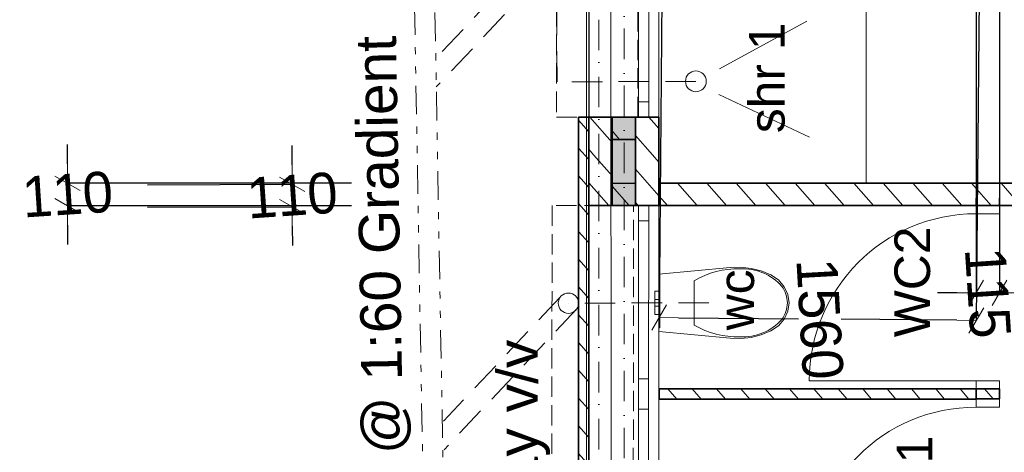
# Model space of a CAD drawing. Header units: millimetres. Extents: x -115474967 to 444143, y -74377 to 241828222.
# Tile 8 of 256: x -161736 to -156895, y -59263 to -57138. Entities that reach past the tile are written whole.
import ezdxf

# ---------------------------------------------------------------- set-up
doc = ezdxf.new("R2010")
doc.units = ezdxf.units.MM
doc.header["$MEASUREMENT"] = 0
for name, pattern in [('Dashed', [280, 140, -140]), ('Dot & Dashed', [280, 150, -60, 0, -70]), ('Hidden Line', [140, 100, -40]), ('Hidden Line copy', [230, 150, -80]), ('Triple Dashed', [390, 140, -60, 35, -60, 35, -60])]:
    doc.linetypes.add(name, pattern=pattern)
for name, color, linetype, lineweight in [('0_Pen_No__3', 7, 'Continuous', 15), ('A_BEAMS_Pen_No__69', 255, 'Continuous', 20), ('A_BEAMS_Pen_No__90', 255, 'Continuous', 20), ('A_WALL LOAD_Pen_No__1', 7, 'Continuous', 30), ('A_WALL LOAD_Pen_No__3', 7, 'Continuous', 15), ('A_WALL LOAD_Pen_No__6', 7, 'Continuous', 5), ('B_CUT OUT_Pen_No__3', 30, 'Continuous', 15), ('B_FURN LOOSE_Pen_No__6', 7, 'Continuous', 5), ('BUILDING_Pen_No__2', 7, 'Continuous', 20), ('C-GRID _Pen_No__5', 7, 'Continuous', 5), ('SEWER LINE_Pen_No__10', 9, 'Continuous', 20), ('SEWER LINE_Pen_No__6', 7, 'Continuous', 5)]:
    doc.layers.add(name, color=color, linetype=linetype, lineweight=lineweight)
for name, color, linetype, lineweight, true_color in [('0_Pen_No__7', 7, 'Continuous', 5, 0x3f3f3f), ('A_FLOORS FINISH_Pen_No__168', 7, 'Continuous', 5, 0x996633), ('A_WALL LOAD_Pen_No__7', 7, 'Continuous', 5, 0x3f3f3f), ('SEWER LINE_Pen_No__21', 7, 'Continuous', 0, 0x00ff4d)]:
    doc.layers.add(name, color=color, linetype=linetype, lineweight=lineweight, true_color=true_color)
for name, color, linetype in [('A_BEAMS', 7, 'Continuous'), ('B_FURN LOOSE', 7, 'Continuous'), ('C_DIMS - GA', 7, 'Continuous')]:
    doc.layers.add(name, color=color, linetype=linetype)
doc.styles.add('GENERATED_STYLE_1', font='GOTHIC.TTF')
doc.styles.add('GENERATED_STYLE_2', font='arial.ttf')
doc.dimstyles.new('GENERATED_STYLE__3', dxfattribs={"dimtxt": 200, "dimasz": 95, "dimexe": 0.18, "dimexo": 2517.243423, "dimgap": 0.09, "dimtad": 1, "dimdec": 0, "dimzin": 0, "dimdsep": 46, "dimtxsty": 'GENERATED_STYLE_1', "dimblk": 'ARROWHEAD_2', "dimblk1": 'ARROWHEAD_2', "dimblk2": 'ARROWHEAD_2', "dimcen": 0.09, "dimclrd": 7, "dimclre": 7, "dimclrt": 7, "dimadec": 0, "dimazin": 0, "dimtfac": 1, "dimtdec": 4, "dimtmove": 0, "dimatfit": 3, "dimfxl": 1, "dimtolj": 1, "dimtzin": 0, "dimarcsym": 0})
pattern_1 = [(131.26581, (-61028.23, 68570.485), (-67.64921, -59.35979), [])]
pattern_2 = [(131.26581, (-61028.23, 68570.49), (-81.74279, -71.72641), [])]
pattern_3 = [(131.26581, (-61028.23, 68570.49), (-135.29841, -118.71958), [])]

# ---------------------------------------------------------------- blocks, each defined once
blk = doc.blocks.new('IPE Beam 20[3]', base_point=(-128751.4, 89666.5))
at = {"layer": 'A_BEAMS_Pen_No__69', "color": 255, "linetype": 'Dot & Dashed', "lineweight": 20}
blk.add_line((-128741, 89667.2), (-144298.7, 88648.7), dxfattribs=at)
at = {"layer": 'A_BEAMS_Pen_No__90', "color": 255, "linetype": 'Continuous', "lineweight": 20}
for p, q in [((-128755.5, 89726.4), (-144292.2, 88709.3)), ((-128747.7, 89606.6), (-144284.4, 88589.5))]:
    blk.add_line(p, q, dxfattribs=at)
blk = doc.blocks.new('ARROWHEAD_2')
at = {"color": 0, "linetype": 'Continuous', "lineweight": 0}
for p, q in [((-0.378, -0.655), (0.378, 0.655)), ((0, 0), (-1, 0))]:
    blk.add_line(p, q, dxfattribs=at)
blk = doc.blocks.new('*D968')
at = {"layer": 'C_DIMS - GA', "color": 7, "linetype": 'Continuous', "lineweight": -2, "transparency": 16777216}
for p, q in [((-161500.9, -57847.1), (-161500.9, -57752.1)), ((-160104.5, -57941.9), (-161501.1, -57942.1)), ((-161500.9, -57942.1), (-161500.9, -58052.1)), ((-160104.5, -58051.9), (-161501.1, -58052.1)), ((-161500.9, -58147.1), (-161500.9, -58242.1))]:
    blk.add_line(p, q, dxfattribs=at)
at = {"layer": 'Defpoints', "color": 0, "linetype": 'Continuous', "transparency": 16777216}
for p in [(-157587.2, -57941.7), (-161500.9, -58052.1), (-157587.2, -58051.7)]:
    blk.add_point(p, dxfattribs=at)
at = {"layer": 'C_DIMS - GA', "color": 7, "linetype": 'Continuous', "lineweight": -2, "transparency": 16777216, "xscale": 95, "yscale": 95, "zscale": 95}
for p, rotation in [((-161500.9, -57942.1), 270.0066454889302), ((-161500.9, -58052.1), 90.00664548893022)]:
    blk.add_blockref('ARROWHEAD_2', p, dxfattribs=dict(at, rotation=rotation))
at = {"layer": 'C_DIMS - GA', "color": 7, "linetype": 'Continuous', "lineweight": 5, "transparency": 16777216, "insert": (-161500.9, -57997.1), "char_height": 200, "attachment_point": 5, "rotation": 3.7408, "style": 'GENERATED_STYLE_1'}
blk.add_mtext('\\A1;110', dxfattribs=at)
blk = doc.blocks.new('WC 24[25]', base_point=(-133184.2, 89079.6))
at = {"layer": 'B_FURN LOOSE_Pen_No__6', "color": 7, "linetype": 'Continuous', "lineweight": 5}
for p, q in [((-133225.7, 89097), (-133242.4, 89095.9)), ((-133241.1, 89075.9), (-133242.4, 89095.9)), ((-133201.5, 89098.5), (-133225.7, 89097)), ((-133196.8, 89098.9), (-133201.5, 89098.5)), ((-133200.2, 89078.6), (-133201.5, 89098.5)), ((-133185.5, 89099.6), (-133196.8, 89098.9)), ((-133174.2, 89100.3), (-133185.5, 89099.6)), ((-133169.5, 89100.6), (-133174.2, 89100.3)), ((-133145.3, 89102.2), (-133169.5, 89100.6)), ((-133168.2, 89080.7), (-133169.5, 89100.6)), ((-133128.6, 89103.3), (-133145.3, 89102.2)), ((-133127.3, 89083.4), (-133144, 89082.3)), ((-133127.3, 89083.4), (-133128.6, 89103.3)), ((-133224.4, 89077), (-133241.1, 89075.9)), ((-133200.2, 89078.6), (-133224.4, 89077)), ((-133195.5, 89078.9), (-133200.2, 89078.6)), ((-133184.2, 89079.6), (-133195.5, 89078.9)), ((-133172.9, 89080.4), (-133184.2, 89079.6)), ((-133168.2, 89080.7), (-133172.9, 89080.4)), ((-133144, 89082.3), (-133168.2, 89080.7)), ((-133281.6, 88899.8), (-133172.9, 88907)), ((-133172.9, 88907), (-133064.2, 88914.1))]:
    blk.add_line(p, q, dxfattribs=at)
at = {"layer": 'B_FURN LOOSE_Pen_No__6', "color": 7, "linetype": 'Continuous', "lineweight": 5, "flags": 128}
for points in [[(-132985.5, 88638.2), (-132994.7, 88587.8), (-133010.6, 88539.7), (-133033.7, 88500.9), (-133064.8, 88470.3), (-133101.9, 88449.9), (-133142.4, 88441), (-133183.8, 88444.5), (-133223.2, 88459.9), (-133258, 88486.2), (-133286, 88521.7), (-133308, 88567.3), (-133323.7, 88616.1), (-133332.5, 88667), (-133334.3, 88718.7), (-133324.9, 89070.4), (-133043.5, 89088.8), (-132988.3, 88741.3), (-132983.4, 88689.8)], [(-133306.9, 89071.6), (-133061.4, 89087.7), (-133061.1, 89082.7), (-133306.6, 89066.6)]]:
    blk.add_lwpolyline(points, close=True, dxfattribs=at)
at = {"layer": 'B_FURN LOOSE_Pen_No__6', "color": 7, "linetype": 'Continuous', "lineweight": 5}
for centre, major_axis, start_param, end_param in [((-132901.3, 88709.4), (-27.8, 424.6), 1.041394, 1.594414), ((-133416.4, 88675.7), (-27.8, 424.6), 4.688773, 5.241794), ((-133068, 88674), (-16.8, 256.5), 1.515069, 2.415657), ((-133246.5, 88662.4), (-16.8, 256.5), 3.867532, 4.76812), ((-133151.2, 88588), (-9, 138.3), 2.509088, 3.135732), ((-133152.8, 88587.9), (-9, 138.3), 3.147453, 3.774097)]:
    blk.add_ellipse(centre, major_axis=major_axis, ratio=0.999377, start_param=start_param, end_param=end_param, dxfattribs=at)
blk = doc.blocks.new('*D985')
at = {"layer": 'C_DIMS - GA', "color": 7, "linetype": 'Continuous', "lineweight": -2, "transparency": 16777216}
for p, q in [((-160396.5, -57851.8), (-160396.8, -57756.8)), ((-161108.2, -57948.8), (-160396.4, -57946.8)), ((-160395.9, -58056.8), (-160396.2, -57946.8)), ((-161108.2, -58058.8), (-160396.1, -58056.8)), ((-160395.7, -58151.8), (-160395.4, -58246.8))]:
    blk.add_line(p, q, dxfattribs=at)
at = {"layer": 'Defpoints', "color": 0, "linetype": 'Continuous', "transparency": 16777216}
for p in [(-160396.2, -57946.8), (-158591, -57941.8), (-158591, -58051.8)]:
    blk.add_point(p, dxfattribs=at)
at = {"layer": 'C_DIMS - GA', "color": 7, "linetype": 'Continuous', "lineweight": -2, "transparency": 16777216, "xscale": 95, "yscale": 95, "zscale": 95}
for p, rotation in [((-160396.2, -57946.8), 270.1606740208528), ((-160395.9, -58056.8), 90.16067402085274)]:
    blk.add_blockref('ARROWHEAD_2', p, dxfattribs=dict(at, rotation=rotation))
at = {"layer": 'C_DIMS - GA', "color": 7, "linetype": 'Continuous', "lineweight": 5, "transparency": 16777216, "insert": (-160396.1, -58001.8), "char_height": 200, "attachment_point": 5, "rotation": 3.8949, "style": 'GENERATED_STYLE_1'}
blk.add_mtext('\\A1;110', dxfattribs=at)
blk = doc.blocks.new('*D997')
at = {"layer": 'C_DIMS - GA', "color": 7, "linetype": 'Continuous', "lineweight": -2, "transparency": 16777216}
for p, q in [((-157033.8, -56514.4), (-157033.5, -58479.9)), ((-156918.8, -56514.4), (-156918.5, -58479.9)), ((-157128.5, -58480.1), (-157223.5, -58480.1)), ((-157033.5, -58480.1), (-156918.5, -58480)), ((-156823.5, -58480), (-156728.5, -58480))]:
    blk.add_line(p, q, dxfattribs=at)
at = {"layer": 'Defpoints', "color": 0, "linetype": 'Continuous', "transparency": 16777216}
for p in [(-156918.5, -58480), (-157033.5, -59031.7), (-156918.5, -59031.7)]:
    blk.add_point(p, dxfattribs=at)
at = {"layer": 'C_DIMS - GA', "color": 7, "linetype": 'Continuous', "lineweight": -2, "transparency": 16777216, "xscale": 95, "yscale": 95, "zscale": 95}
for p, rotation in [((-157033.5, -58480.1), 0.007935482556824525), ((-156918.5, -58480), 180.0079354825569)]:
    blk.add_blockref('ARROWHEAD_2', p, dxfattribs=dict(at, rotation=rotation))
at = {"layer": 'C_DIMS - GA', "color": 7, "linetype": 'Continuous', "lineweight": 5, "transparency": 16777216, "insert": (-156976, -58480), "char_height": 200, "attachment_point": 5, "rotation": 273.7421, "style": 'GENERATED_STYLE_1'}
blk.add_mtext('\\A1;115', dxfattribs=at)
blk = doc.blocks.new('*D998')
at = {"layer": 'C_DIMS - GA', "color": 7, "linetype": 'Continuous', "lineweight": -2, "transparency": 16777216}
for p, q in [((-158570.7, -56222.7), (-158592, -58601.4)), ((-157011, -56237.5), (-157032.3, -58615.4)), ((-158497, -58602.4), (-157907.2, -58607.7)), ((-157127.3, -58614.7), (-157696.5, -58609.6))]:
    blk.add_line(p, q, dxfattribs=at)
at = {"layer": 'Defpoints', "color": 0, "linetype": 'Continuous', "transparency": 16777216}
for p in [(-158592, -58601.6), (-158593.3, -58739.8), (-157033.5, -58754.6)]:
    blk.add_point(p, dxfattribs=at)
at = {"layer": 'C_DIMS - GA', "color": 7, "linetype": 'Continuous', "lineweight": -2, "transparency": 16777216, "xscale": 95, "yscale": 95, "zscale": 95}
for p, rotation in [((-158592, -58601.6), 179.4865157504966), ((-157032.3, -58615.5), 359.4865157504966)]:
    blk.add_blockref('ARROWHEAD_2', p, dxfattribs=dict(at, rotation=rotation))
at = {"layer": 'C_DIMS - GA', "color": 7, "linetype": 'Continuous', "lineweight": 5, "transparency": 16777216, "insert": (-157801.9, -58608.6), "char_height": 200, "attachment_point": 5, "rotation": 273.2207, "style": 'GENERATED_STYLE_1'}
blk.add_mtext('\\A1;1560', dxfattribs=at)

msp = doc.modelspace()

# ---------------------------------------------------------------- hatches: boundary and pattern name
at = {"layer": '0_Pen_No__7', "linetype": 'Continuous', "lineweight": 5, "true_color": 0x000000}
h = msp.add_hatch(dxfattribs=at)
h.set_pattern_fill('ANSI31', color=18, scale=870, angle=86.26580791, style=0)
h.set_pattern_definition(pattern_2)
h.paths.add_polyline_path([(-158938.20244, -57802.08367), (-158823.20245, -57802.11615), (-158823.15013, -57616.7228), (-158938.15012, -57616.69033)])
h = msp.add_hatch(dxfattribs=at)
h.set_pattern_fill('ANSI31', color=18, scale=870, angle=86.26580791, style=0)
h.set_pattern_definition(pattern_2)
h.paths.add_polyline_path([(-158708.20243, -57802.14862), (-158593.20245, -57802.18108), (-158593.15012, -57616.78774), (-158708.15011, -57616.75528)])
h = msp.add_hatch(dxfattribs=at)
h.set_pattern_fill('ANSI31', color=18, scale=870, angle=86.26580791, style=0)
h.set_pattern_definition(pattern_2)
h.paths.add_polyline_path([(-158938.27292, -58051.66844), (-158823.27291, -58051.7009), (-158823.20244, -57802.11614), (-158938.20242, -57802.08368)])
h = msp.add_hatch(dxfattribs=at)
h.set_pattern_fill('ANSI31', color=18, scale=870, angle=86.26580791, style=0)
h.set_pattern_definition(pattern_2)
h.paths.add_polyline_path([(-158708.27292, -58051.73336), (-158593.27293, -58051.76584), (-158593.20244, -57802.18109), (-158708.20244, -57802.14861)])
h = msp.add_hatch(dxfattribs=at)
h.set_pattern_fill('ANSI31', color=18, scale=870, angle=86.26580791, style=0)
h.set_pattern_definition(pattern_2)
h.paths.add_polyline_path([(-156693.51054, -57941.54641), (-158590.97078, -57941.76649), (-158590.95802, -58051.76649), (-156583.49519, -58051.53365)])
at = {"layer": 'A_WALL LOAD_Pen_No__6', "linetype": 'Continuous', "lineweight": 5}
h = msp.add_hatch(dxfattribs=at)
h.set_pattern_fill('_WALL_EXTERNAL', angle=86.26580791, style=0, pattern_type=2)
h.set_pattern_definition(pattern_3)
h.paths.add_polyline_path([(-158823.31199, -57616.68), (-158708.31205, -57616.35775), (-158708.30217, -57726.05812), (-158823.30217, -57726.06844)])
h = msp.add_hatch(dxfattribs=at)
h.set_pattern_fill('_WALL_EXTERNAL', angle=86.26580791, style=0, pattern_type=2)
h.set_pattern_definition(pattern_3)
h.paths.add_polyline_path([(-158823.28275, -57942.34767), (-158708.28281, -57942.02541), (-158708.27292, -58051.72578), (-158823.27292, -58051.73611)])
at = {"layer": 'A_WALL LOAD_Pen_No__7', "linetype": 'Continuous', "lineweight": 5, "true_color": 0x9f07ff}
h = msp.add_hatch(dxfattribs=at)
h.set_pattern_fill('HATCH__BRICK', color=190, angle=86.26580791, style=0, pattern_type=2)
h.set_pattern_definition(pattern_1)
h.paths.add_polyline_path([(-158938.25883, -67438.4244), (-158938.25883, -57616.69032), (-158988.25883, -57616.69032), (-158988.25883, -67438.4244)])
for points in [[(-158823.20246, -57802.11614), (-158708.20246, -57802.14859), (-158708.15011, -57616.75529), (-158823.15011, -57616.72278)], [(-158823.20243, -57802.11613), (-158823.27293, -58051.70092), (-158708.27294, -58051.73337), (-158708.20244, -57802.14862)]]:
    msp.add_hatch(color=190, dxfattribs=at).paths.add_polyline_path(points)
h = msp.add_hatch(dxfattribs=at)
h.set_pattern_fill('HATCH__BRICK', color=190, angle=86.26580791, style=0, pattern_type=2)
h.set_pattern_definition(pattern_1)
h.paths.add_polyline_path([(-157033.47746, -58951.5606), (-158591.3227, -58951.94843), (-158591.31026, -59001.94843), (-157033.47054, -59001.5606)])
h = msp.add_hatch(dxfattribs=at)
h.set_pattern_fill('HATCH__BRICK', color=190, angle=86.26580791, style=0, pattern_type=2)
h.set_pattern_definition(pattern_1)
h.paths.add_polyline_path([(-157033.47054, -59001.5479), (-156918.47054, -59001.53198), (-156918.47747, -58951.53198), (-157033.47746, -58951.5479)])

# ---------------------------------------------------------------- linework, layer by layer
at = {"layer": '0_Pen_No__3', "color": 30, "linetype": 'Continuous', "lineweight": 15}
for p, q in [((-157573.13327, -57941.64844), (-157573.56595, -54841.29096)), ((-157865.5637, -57146.06153), (-158294.71329, -57378.97473)), ((-157852.56699, -57715.93327), (-158298.68132, -57506.4243))]:
    msp.add_line(p, q, dxfattribs=at)
msp.add_circle((-158411.17023, -57441.08709), 51.17084, dxfattribs=at)
at = {"layer": 'A_FLOORS FINISH_Pen_No__168', "color": 25, "linetype": 'Continuous', "lineweight": 5, "true_color": 0x996633, "flags": 128}
msp.add_lwpolyline([(-155984.03779, -65532.86173), (-155983.66056, -67783.27233), (-155982.74725, -67783.27218), (-155982.53507, -69049.06998), (-152368.92859, -69039.27152), (-152369.14303, -67772.96419), (-150875.00093, -67773.2907), (-150875.06004, -67423.76832), (-150727.19237, -67423.50629), (-150742.54739, -57463.28883), (-152596.32581, -57470.38466), (-152602.35816, -55855.76623), (-154858.96377, -55876.36892), (-154863.54024, -54900.91663), (-156583.84767, -54901.15671), (-156583.49519, -58051.53365), (-158593.27294, -58051.81607), (-158593.43032, -65532.84553)], close=True, dxfattribs=at)
at = {"layer": 'A_WALL LOAD_Pen_No__1', "color": 214, "linetype": 'Continuous', "lineweight": 35}
for p, q in [((-158823.15009, -57616.72279), (-158938.15009, -57616.69032)), ((-158823.15009, -57616.72279), (-158938.15009, -57616.69032)), ((-158823.15011, -57616.72278), (-158823.20246, -57802.11614)), ((-158708.1501, -57616.75526), (-158823.15009, -57616.72279)), ((-158708.1501, -57616.75526), (-158823.15009, -57616.72279)), ((-158708.15014, -57616.75528), (-158708.20247, -57802.14862)), ((-158693.1501, -57616.7595), (-158708.1501, -57616.75526)), ((-158693.1501, -57616.7595), (-158708.1501, -57616.75526)), ((-158643.1501, -57616.77362), (-158693.1501, -57616.7595)), ((-158643.1501, -57616.77362), (-158693.1501, -57616.7595)), ((-158643.1501, -57616.77362), (-158693.1501, -57616.7595)), ((-158593.1501, -57616.78774), (-158643.1501, -57616.77362)), ((-158593.1501, -57616.78774), (-158643.1501, -57616.77362)), ((-158823.20243, -57802.11615), (-158823.2729, -58051.7009)), ((-158708.20246, -57802.14862), (-158708.27293, -58051.73335)), ((-157033.60212, -58051.54791), (-157033.60724, -58014.54791)), ((-157033.60212, -58051.54791), (-157033.60724, -58014.54791)), ((-157033.60212, -58051.54791), (-157033.60724, -58014.54791)), ((-156918.60212, -58051.53198), (-156918.60724, -58014.53198)), ((-156918.60212, -58051.53198), (-156918.60724, -58014.53198)), ((-156918.60212, -58051.53198), (-156918.60724, -58014.53198)), ((-158823.27292, -58051.70089), (-158938.27291, -58051.66842)), ((-158823.27292, -58051.70089), (-158938.27291, -58051.66842)), ((-158708.27292, -58051.73336), (-158823.27292, -58051.70089)), ((-158708.27292, -58051.73336), (-158823.27292, -58051.70089)), ((-158693.27292, -58051.7376), (-158708.27292, -58051.73336)), ((-158693.27292, -58051.7376), (-158708.27292, -58051.73336)), ((-158643.27293, -58051.75172), (-158693.27292, -58051.7376)), ((-158643.27293, -58051.75172), (-158693.27292, -58051.7376)), ((-158643.27293, -58051.75172), (-158693.27292, -58051.7376)), ((-158593.27293, -58051.76584), (-158643.27293, -58051.75172)), ((-158593.27293, -58051.76584), (-158643.27293, -58051.75172)), ((-156918.60212, -58051.53198), (-157033.60212, -58051.54791)), ((-156918.60212, -58051.53198), (-157033.60212, -58051.54791)), ((-156918.60212, -58051.53198), (-157033.60212, -58051.54791)), ((-156918.47747, -58951.53197), (-157033.47747, -58951.5479)), ((-156918.47747, -58951.53197), (-157033.47747, -58951.5479)), ((-156918.47747, -58951.53197), (-157033.47747, -58951.5479)), ((-157033.47747, -58951.5479), (-157033.47234, -58988.5479)), ((-157033.47747, -58951.5479), (-157033.47234, -58988.5479)), ((-157033.47747, -58951.5479), (-157033.47234, -58988.5479)), ((-157033.47054, -59001.5479), (-157033.47567, -58964.5479)), ((-157033.47054, -59001.5479), (-157033.47567, -58964.5479)), ((-157033.47054, -59001.5479), (-157033.47567, -58964.5479)), ((-156918.47747, -58951.53197), (-156918.47234, -58988.53197)), ((-156918.47747, -58951.53197), (-156918.47234, -58988.53197)), ((-156918.47747, -58951.53197), (-156918.47234, -58988.53197)), ((-156918.47054, -59001.53197), (-156918.47567, -58964.53197)), ((-156918.47054, -59001.53197), (-156918.47567, -58964.53197)), ((-156918.47054, -59001.53197), (-156918.47567, -58964.53197)), ((-156918.47054, -59001.53197), (-157033.47054, -59001.5479)), ((-156918.47054, -59001.53197), (-157033.47054, -59001.5479)), ((-156918.47054, -59001.53197), (-157033.47054, -59001.5479))]:
    msp.add_line(p, q, dxfattribs=at)
for points in [[(-158938.25883, -57616.69032), (-158988.25883, -57616.69032)], [(-158988.25883, -57616.69032), (-158988.25883, -67438.4244)], [(-158938.25883, -67438.4244), (-158938.25883, -57616.69032)], [(-158938.15009, -57616.69033), (-158938.20244, -57802.08367)], [(-158593.20245, -57802.18109), (-158593.1501, -57616.78771)], [(-158938.20244, -57802.08367), (-158938.27291, -58051.6684)], [(-158593.27293, -58051.76585), (-158593.20245, -57802.18109)], [(-156693.51054, -57941.54641), (-158590.97078, -57941.76649)], [(-158590.97078, -57941.76649), (-158590.95802, -58051.76649)], [(-158590.95802, -58051.76649), (-157033.60211, -58051.58586)], [(-156918.60211, -58051.57252), (-156583.49519, -58051.53365)], [(-157033.47746, -58951.5606), (-158591.3227, -58951.94843)], [(-158591.3227, -58951.94843), (-158591.31026, -59001.94843)], [(-156918.47054, -59001.53197), (-156918.47747, -58951.53198)], [(-158591.31026, -59001.94843), (-157033.47054, -59001.5606)]]:
    msp.add_lwpolyline(points, dxfattribs=at)
at = {"layer": 'A_WALL LOAD_Pen_No__1', "color": 214, "linetype": 'Continuous', "lineweight": 35, "flags": 128}
for points in [[(-158823.31199, -57616.68), (-158708.31205, -57616.35775), (-158708.30217, -57726.05812), (-158823.30217, -57726.06844)], [(-158823.28275, -57942.34767), (-158708.28281, -57942.02541), (-158708.27292, -58051.72578), (-158823.27292, -58051.73611)]]:
    msp.add_lwpolyline(points, close=True, dxfattribs=at)
at = {"layer": 'A_WALL LOAD_Pen_No__3', "color": 30, "linetype": 'Continuous', "lineweight": 15}
for p, q in [((-158938.15009, -57616.69032), (-158937.48228, -55251.69807)), ((-158593.1501, -57616.78774), (-158592.48229, -55251.79549)), ((-158938.79533, -59901.77119), (-158938.27291, -58051.66842)), ((-158593.79535, -59901.86861), (-158593.27293, -58051.76584))]:
    msp.add_line(p, q, dxfattribs=at)
for centre in [(-157033.48301, -58911.5479), (-157033.35143, -59861.54789)]:
    msp.add_arc(centre, 820, 90.00793548, 180.00793548, dxfattribs=at)
at = {"layer": 'A_WALL LOAD_Pen_No__6', "color": 7, "linetype": 'Continuous', "lineweight": 5}
for p, q in [((-158693.1501, -57616.7595), (-158693.12892, -57541.7595)), ((-158693.12892, -57541.7595), (-158643.12892, -57541.77362)), ((-158643.12892, -57541.77362), (-158643.1501, -57616.77362)), ((-158693.2941, -58126.7376), (-158693.27292, -58051.7376)), ((-158643.27293, -58051.75172), (-158643.2941, -58126.75172)), ((-157033.60212, -58051.54791), (-156918.60212, -58051.53198)), ((-157033.59658, -58091.54791), (-157033.60212, -58051.54791)), ((-156918.59658, -58091.53198), (-157033.59658, -58091.54791)), ((-156918.60212, -58051.53198), (-156918.59658, -58091.53198)), ((-158643.2941, -58126.75172), (-158693.2941, -58126.7376)), ((-158693.53413, -58976.78898), (-158693.51295, -58901.78899)), ((-158693.51295, -58901.78899), (-158643.51296, -58901.80311)), ((-158643.51296, -58901.80311), (-158643.53413, -58976.8031)), ((-157033.48301, -58911.5479), (-157853.483, -58911.66147)), ((-157033.48301, -58911.5479), (-156918.48301, -58911.53197)), ((-157033.47747, -58951.5479), (-157033.48301, -58911.5479)), ((-156918.48301, -58911.53197), (-156918.47747, -58951.53197)), ((-156918.47747, -58951.53197), (-157033.47747, -58951.5479)), ((-158693.55531, -59051.78898), (-158693.53413, -58976.78898)), ((-158643.53413, -58976.8031), (-158643.55531, -59051.8031)), ((-157033.47054, -59001.5479), (-156918.47054, -59001.53197)), ((-157033.465, -59041.5479), (-157033.47054, -59001.5479)), ((-156918.47054, -59001.53197), (-156918.465, -59041.53197)), ((-158643.55531, -59051.8031), (-158693.55531, -59051.78898)), ((-156918.465, -59041.53197), (-157033.465, -59041.5479))]:
    msp.add_line(p, q, dxfattribs=at)
at = {"layer": 'A_WALL LOAD_Pen_No__7', "color": 190, "linetype": 'Continuous', "lineweight": 5, "true_color": 0x9f07ff}
for p, q in [((-158693.12892, -57541.7595), (-158692.83737, -56509.26337)), ((-158642.83737, -56509.27749), (-158643.12892, -57541.77362)), ((-158693.51295, -58901.78899), (-158693.2941, -58126.7376)), ((-158643.2941, -58126.75172), (-158643.51296, -58901.80311)), ((-158693.77416, -59826.84037), (-158693.55531, -59051.78898)), ((-158643.55531, -59051.8031), (-158643.77417, -59826.85449))]:
    msp.add_line(p, q, dxfattribs=at)
at = {"layer": 'B_CUT OUT_Pen_No__3', "color": 30, "linetype": 'Hidden Line', "lineweight": 15}
for points in [[(-159096.43622, -55251.74038), (-159096.69451, -57616.73274)], [(-158696.69451, -57616.77643), (-158696.43622, -55251.78406)], [(-159096.69451, -57616.73274), (-158696.69451, -57616.77643)], [(-159118.6585, -58051.64872), (-159118.86056, -59901.75042)], [(-158718.6585, -58051.6924), (-159118.6585, -58051.64872)], [(-158718.86056, -59901.79411), (-158718.6585, -58051.6924)]]:
    msp.add_lwpolyline(points, dxfattribs=at)
at = {"layer": 'BUILDING_Pen_No__2', "color": 1, "linetype": 'Continuous', "lineweight": 25}
msp.add_line((-158938.25884, -54066.6262), (-158938.25883, -67645.0637), dxfattribs=at)
at = {"layer": 'C-GRID _Pen_No__5', "color": 4, "linetype": 'Dot & Dashed', "lineweight": 5}
msp.add_line((-158764.34582, -72177.39368), (-158764.29394, -52710.2462), dxfattribs=at)
at = {"layer": 'SEWER LINE_Pen_No__10', "color": 25, "linetype": 'Triple Dashed', "lineweight": 20, "true_color": 0x996633}
for p, q in [((-159570.58928, -69691.26667), (-159809.18924, -56240.69281)), ((-159470.0115, -69721.2656), (-159709.30149, -56245.42958))]:
    msp.add_line(p, q, dxfattribs=at)
at = {"layer": 'SEWER LINE_Pen_No__10', "color": 25, "linetype": 'Hidden Line copy', "lineweight": 20, "true_color": 0x996633}
for p, q in [((-159240.44012, -56851.2785), (-159690.08028, -57327.88961)), ((-159094.08581, -57443.6286), (-159096.33033, -56840.51754)), ((-159194.58822, -56946.20985), (-159687.57865, -57468.77152)), ((-158411.17023, -57441.08709), (-159094.08581, -57443.6286)), ((-159079.90268, -58503.40048), (-159651.84178, -59109.64643)), ((-158347.40203, -58528.34228), (-159038.15267, -58530.91296)), ((-158996.40266, -58558.42544), (-159649.34015, -59250.52834))]:
    msp.add_line(p, q, dxfattribs=at)
at = {"layer": 'SEWER LINE_Pen_No__10', "color": 25, "linetype": 'Continuous', "lineweight": 20, "true_color": 0x996633}
msp.add_circle((-159038.15267, -58530.91296), 50, dxfattribs=at)
at = {"layer": 'SEWER LINE_Pen_No__21', "color": 100, "linetype": 'Dashed', "lineweight": 0, "true_color": 0x00ff4d}
msp.add_line((-158938.25883, -67438.4244), (-158937.16388, -54124.11676), dxfattribs=at)

# ---------------------------------------------------------------- block references
at = {"layer": 'A_BEAMS', "color": 5, "linetype": 'Continuous', "lineweight": 5, "rotation": 86.26580790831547}
msp.add_blockref('IPE Beam 20[3]', (-158889.65786, -54067.81932), dxfattribs=at)
at = {"layer": 'B_FURN LOOSE', "color": 5, "linetype": 'Continuous', "lineweight": 5, "rotation": 86.26580790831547}
msp.add_blockref('WC 24[25]', (-158592.74153, -58529.37881), dxfattribs=at)

# ---------------------------------------------------------------- texts
at = {"layer": 'SEWER LINE_Pen_No__6', "color": 7, "linetype": 'Continuous', "lineweight": 5, "style": 'GENERATED_STYLE_2'}
for s, insert, char_height, attachment_point, rotation in [('\\A1;{\\pqc;\\fArial|b0|i0|c0|p34;sh\\fArial|b0|i0|c0|p34;r 1}', (-158061.36045, -57423.96711), 175, 5, 90), ('\\A1;{\\pql;\\fArial|b0|i0|c0|p34;100\\fArial|b0|i0|c0|p34;Ø upvc Sewer Pipe Laid to fall @ 1:60 Gradient }', (-159843.19819, -63557.24912), 200, 4, 91.01629551), ('\\A1;{\\pqc;\\fArial|b0|i0|c0|p34;WC\\fArial|b0|i0|c0|p34;2}', (-157346.08368, -58426.3584), 175, 5, 90), ('\\A1;{\\pqc;\\fArial|b0|i0|c0|p34;wc}', (-158211.39581, -58514.62453), 175, 5, 90), ('\\A1;{\\pqc;\\fArial|b0|i0|c0|p34;2way v/v}', (-159258.63218, -59253.61513), 200, 5, 90), ('\\A1;{\\pqc;\\fArial|b0|i0|c0|p34;WC1}', (-157334.87907, -59453.21726), 175, 5, 90)]:
    msp.add_mtext(s, dxfattribs=dict(at, insert=insert, char_height=char_height, attachment_point=attachment_point, rotation=rotation))

# ---------------------------------------------------------------- dimensions: what is measured, and where the dimension line sits
at = {"layer": 'C_DIMS - GA', "color": 7, "linetype": 'Continuous', "lineweight": 5}
for base, p1, p2, angle, picture, middle, turn in [((-158592.04581, -58601.55439), (-157033.51084, -58754.60918), (-158593.28494, -58739.81624), 179.48651575, '*D998', (-157801.87361, -58608.6361), 273.22070784), ((-156918.54277, -58480.03707), (-157033.46637, -59031.67083), (-156918.46637, -59031.65491), 0.00793548, '*D997', (-156976.04277, -58480.04503), 273.74212757), ((-161500.88585, -58052.104), (-157587.23936, -57941.65007), (-157587.2266, -58051.65007), 270.00664549, '*D968', (-161500.89223, -57997.104), 3.74083758), ((-160396.24281, -57946.82901), (-158590.95802, -58051.76649), (-158590.97078, -57941.76649), 90.16067402, '*D985', (-160396.08858, -58001.8286), 3.89486611)]:
    dim = msp.add_linear_dim(base=base, p1=p1, p2=p2, angle=angle, dimstyle='GENERATED_STYLE__3', dxfattribs=at)
    dim.commit()
    dim.dimension.update_dxf_attribs({"geometry": picture, "text_midpoint": middle, "dimtype": 160, "text_rotation": turn})

doc.saveas('drawing.dxf')
